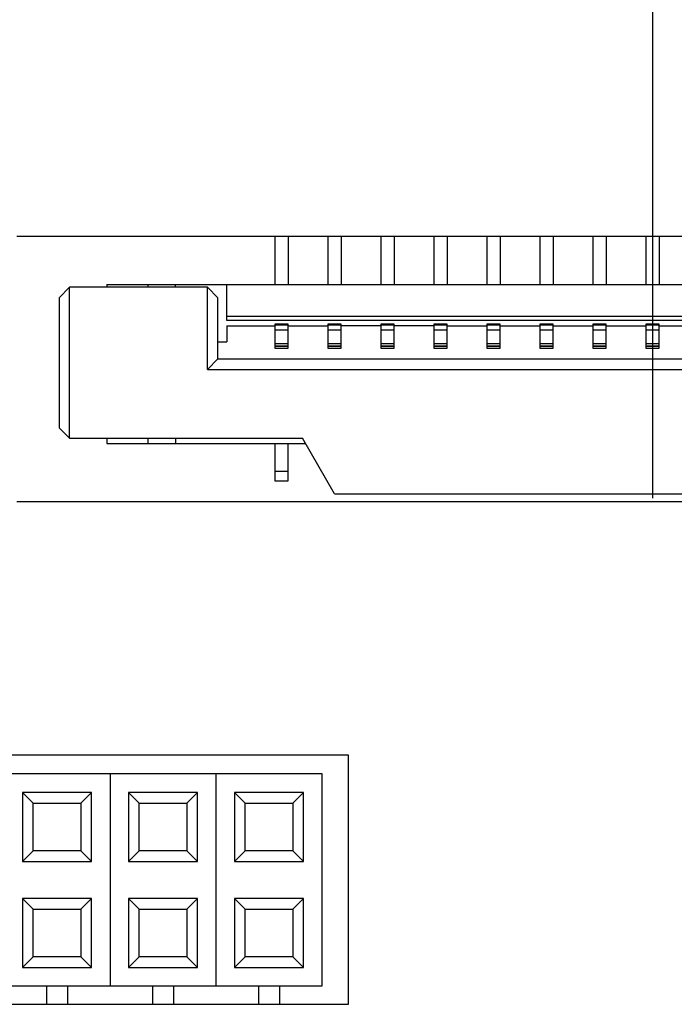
# Model space of a CAD drawing. Header units: inches. Extents: x -81 to 229, y -71 to 99.
# Tile 9 of 12: x 174 to 186, y 36 to 55. Entities that reach past the tile are written whole.
import ezdxf

# ---------------------------------------------------------------- set-up
doc = ezdxf.new("R2010")
doc.units = ezdxf.units.IN
doc.header["$LTSCALE"] = 1.21
doc.header["$MEASUREMENT"] = 0
doc.header["$PDMODE"] = 3
doc.header["$PDSIZE"] = 0.3125
doc.layers.get('0').update_dxf_attribs({"linetype": 'CONTINUOUS'})
doc.layers.get('Defpoints').update_dxf_attribs({"linetype": 'CONTINUOUS'})
doc.layers.add('DIM', color=3, linetype='CONTINUOUS')
doc.styles.get("Standard").update_dxf_attribs({"font": 'txt', "width": 0.8})
doc.dimstyles.get("Standard").update_dxf_attribs({"dimtxt": 0.15625, "dimasz": 0.1875, "dimexe": 0.125, "dimexo": 0.0625, "dimgap": 0.09, "dimtad": 0, "dimtih": 1, "dimtoh": 1, "dimzin": 4, "dimdsep": 46, "dimtxsty": 'STANDARD', "dimblk": '_FILLED', "dimblk1": '_FILLED', "dimblk2": '_FILLED', "dimcen": 0.09, "dimazin": 1, "dimtp": 0.01, "dimtm": 0.01, "dimtfac": 1, "dimtofl": 0, "dimtmove": 0, "dimatfit": 3, "dimldrblk": '_FILLED', "dimfxl": 1, "dimtolj": 1, "dimtzin": 4, "dimarcsym": 0})

# ---------------------------------------------------------------- blocks, each defined once
blk = doc.blocks.new('_FILLED')
at = {"color": 0, "linetype": 'ByBlock'}
blk.add_solid([(0, 0), (-1, 0.1667), (-1, -0.1667)], dxfattribs=at)
blk = doc.blocks.new('*D12')
at = {"layer": 'Defpoints', "color": 0}
for p in [(151.052, 70.176), (151.052, 55.063), (185.562, 45.563)]:
    blk.add_point(p, dxfattribs=at)
at = {"layer": 'DIM', "color": 0, "lineweight": -2}
for p, q in [((151.052, 55.126), (151.052, 70.301)), ((185.562, 45.626), (185.562, 70.301)), ((153.052, 70.176), (164.55, 70.176)), ((183.562, 70.176), (172.063, 70.176))]:
    blk.add_line(p, q, dxfattribs=at)
at = {"layer": 'DIM', "color": 0, "lineweight": -2, "xscale": 2, "yscale": 2, "zscale": 2, "rotation": 180}
blk.add_blockref('_FILLED', (151.052, 70.176), dxfattribs=at)
at = {"layer": 'DIM', "color": 0, "lineweight": -2, "xscale": 2, "yscale": 2, "zscale": 2}
blk.add_blockref('_FILLED', (185.562, 70.176), dxfattribs=at)
at = {"layer": 'DIM', "insert": (168.307, 70.176), "char_height": 2.5, "attachment_point": 5}
blk.add_mtext('\\A1;34.51', dxfattribs=at)

msp = doc.modelspace()

# ---------------------------------------------------------------- linework, layer by layer
at = {"color": 7, "linetype": 'Continuous'}
for p, q in [((197.562, 50.563), (173.562, 50.563)), ((178.434, 50.563), (178.434, 49.654)), ((178.684, 50.563), (178.684, 49.654)), ((179.434, 50.563), (179.434, 49.654)), ((179.684, 50.563), (179.684, 49.654)), ((180.434, 50.563), (180.434, 49.654)), ((180.684, 50.563), (180.684, 49.654)), ((181.434, 50.563), (181.434, 49.654)), ((181.684, 50.563), (181.684, 49.654)), ((182.434, 50.563), (182.434, 49.654)), ((182.684, 50.563), (182.684, 49.654)), ((183.434, 50.563), (183.434, 49.654)), ((183.684, 50.563), (183.684, 49.654)), ((184.434, 50.563), (184.434, 49.654)), ((184.684, 50.563), (184.684, 49.654)), ((185.434, 50.563), (185.434, 49.654)), ((185.684, 50.563), (185.684, 49.654)), ((174.559, 49.604), (174.359, 49.404)), ((174.559, 46.754), (174.559, 49.604)), ((177.159, 49.604), (174.559, 49.604)), ((175.259, 49.654), (175.259, 49.604)), ((175.259, 49.654), (195.859, 49.654)), ((176.039, 49.604), (176.039, 49.654)), ((176.559, 49.604), (176.559, 49.654)), ((177.159, 48.054), (177.159, 49.604)), ((177.359, 49.404), (177.159, 49.604)), ((177.529, 48.978), (177.529, 49.654)), ((174.359, 49.404), (174.359, 46.954)), ((177.359, 48.254), (177.359, 49.404)), ((193.589, 49.054), (177.529, 49.054)), ((193.589, 48.978), (177.529, 48.978)), ((177.529, 48.875), (177.529, 48.575)), ((177.529, 48.875), (178.434, 48.875)), ((178.434, 48.909), (178.434, 48.452)), ((178.684, 48.909), (178.434, 48.909)), ((178.684, 48.891), (178.434, 48.891)), ((178.684, 48.452), (178.684, 48.909)), ((178.684, 48.875), (179.434, 48.875)), ((179.434, 48.909), (179.434, 48.452)), ((179.684, 48.909), (179.434, 48.909)), ((179.684, 48.891), (179.434, 48.891)), ((179.684, 48.452), (179.684, 48.909)), ((180.434, 48.875), (179.684, 48.875)), ((180.434, 48.909), (180.434, 48.452)), ((180.684, 48.909), (180.434, 48.909)), ((180.684, 48.891), (180.434, 48.891)), ((180.684, 48.452), (180.684, 48.909)), ((181.434, 48.875), (180.684, 48.875)), ((181.434, 48.909), (181.434, 48.452)), ((181.684, 48.909), (181.434, 48.909)), ((181.684, 48.891), (181.434, 48.891)), ((181.684, 48.452), (181.684, 48.909)), ((181.684, 48.875), (182.434, 48.875)), ((182.434, 48.909), (182.434, 48.452)), ((182.684, 48.909), (182.434, 48.909)), ((182.684, 48.891), (182.434, 48.891)), ((182.684, 48.452), (182.684, 48.909)), ((182.684, 48.875), (183.434, 48.875)), ((183.434, 48.909), (183.434, 48.452)), ((183.684, 48.909), (183.434, 48.909)), ((183.684, 48.891), (183.434, 48.891)), ((183.684, 48.452), (183.684, 48.909)), ((183.684, 48.875), (184.434, 48.875)), ((184.434, 48.909), (184.434, 48.452)), ((184.684, 48.909), (184.434, 48.909)), ((184.684, 48.891), (184.434, 48.891)), ((184.684, 48.452), (184.684, 48.909)), ((184.684, 48.875), (185.434, 48.875)), ((185.434, 48.909), (185.434, 48.452)), ((185.684, 48.909), (185.434, 48.909)), ((185.684, 48.891), (185.434, 48.891)), ((185.684, 48.452), (185.684, 48.909)), ((185.684, 48.875), (186.434, 48.875)), ((178.434, 48.8), (178.684, 48.8)), ((179.434, 48.8), (179.684, 48.8)), ((180.434, 48.8), (180.684, 48.8)), ((181.434, 48.8), (181.684, 48.8)), ((182.434, 48.8), (182.684, 48.8)), ((183.434, 48.8), (183.684, 48.8)), ((184.434, 48.8), (184.684, 48.8)), ((185.434, 48.8), (185.684, 48.8)), ((177.359, 48.575), (177.529, 48.575)), ((178.684, 48.534), (178.434, 48.534)), ((178.434, 48.496), (178.684, 48.496)), ((178.684, 48.488), (178.434, 48.488)), ((179.684, 48.534), (179.434, 48.534)), ((179.434, 48.496), (179.684, 48.496)), ((179.684, 48.488), (179.434, 48.488)), ((180.684, 48.534), (180.434, 48.534)), ((180.434, 48.496), (180.684, 48.496)), ((180.684, 48.488), (180.434, 48.488)), ((181.684, 48.534), (181.434, 48.534)), ((181.434, 48.496), (181.684, 48.496)), ((181.684, 48.488), (181.434, 48.488)), ((182.684, 48.534), (182.434, 48.534)), ((182.434, 48.496), (182.684, 48.496)), ((182.684, 48.488), (182.434, 48.488)), ((183.684, 48.534), (183.434, 48.534)), ((183.434, 48.496), (183.684, 48.496)), ((183.684, 48.488), (183.434, 48.488)), ((184.684, 48.534), (184.434, 48.534)), ((184.434, 48.496), (184.684, 48.496)), ((184.684, 48.488), (184.434, 48.488)), ((185.684, 48.534), (185.434, 48.534)), ((185.434, 48.496), (185.684, 48.496)), ((185.684, 48.488), (185.434, 48.488)), ((178.434, 48.452), (178.684, 48.452)), ((179.434, 48.452), (179.684, 48.452)), ((180.434, 48.452), (180.684, 48.452)), ((181.434, 48.452), (181.684, 48.452)), ((182.434, 48.452), (182.684, 48.452)), ((183.434, 48.452), (183.684, 48.452)), ((184.434, 48.452), (184.684, 48.452)), ((185.434, 48.452), (185.684, 48.452)), ((177.159, 48.054), (177.359, 48.254)), ((177.359, 48.254), (193.759, 48.254)), ((177.159, 48.054), (193.959, 48.054)), ((174.359, 46.954), (174.559, 46.754)), ((174.559, 46.754), (178.953, 46.754)), ((175.259, 46.754), (175.259, 46.654)), ((175.259, 46.654), (179.01, 46.654)), ((176.039, 46.654), (176.039, 46.754)), ((176.559, 46.754), (176.559, 46.654)), ((178.434, 46.654), (178.434, 45.954)), ((178.684, 45.954), (178.684, 46.654)), ((179.559, 45.704), (178.953, 46.754)), ((178.684, 46.127), (178.434, 46.127)), ((178.434, 45.954), (178.684, 45.954)), ((179.559, 45.704), (191.559, 45.704)), ((173.562, 45.563), (197.562, 45.563)), ((179.822, 40.778), (150.422, 40.778)), ((179.822, 36.078), (179.822, 40.778)), ((179.322, 40.424), (165.322, 40.424)), ((175.322, 40.424), (175.322, 36.424)), ((177.322, 36.424), (177.322, 40.424)), ((179.322, 36.424), (179.322, 40.424)), ((173.672, 40.074), (173.672, 38.774)), ((173.672, 40.074), (173.872, 39.874)), ((174.972, 40.074), (173.672, 40.074)), ((174.772, 39.874), (174.972, 40.074)), ((174.972, 38.774), (174.972, 40.074)), ((175.672, 40.074), (175.672, 38.774)), ((175.872, 39.874), (175.672, 40.074)), ((176.972, 40.074), (175.672, 40.074)), ((176.972, 40.074), (176.772, 39.874)), ((176.972, 38.774), (176.972, 40.074)), ((177.672, 40.074), (177.672, 38.774)), ((177.872, 39.874), (177.672, 40.074)), ((178.972, 40.074), (177.672, 40.074)), ((178.972, 40.074), (178.772, 39.874)), ((178.972, 38.774), (178.972, 40.074)), ((173.872, 38.974), (173.872, 39.874)), ((173.872, 39.874), (174.772, 39.874)), ((174.772, 39.874), (174.772, 38.974)), ((175.872, 38.974), (175.872, 39.874)), ((175.872, 39.874), (176.772, 39.874)), ((176.772, 39.874), (176.772, 38.974)), ((177.872, 38.974), (177.872, 39.874)), ((177.872, 39.874), (178.772, 39.874)), ((178.772, 39.874), (178.772, 38.974)), ((173.672, 38.774), (173.872, 38.974)), ((174.772, 38.974), (173.872, 38.974)), ((174.772, 38.974), (174.972, 38.774)), ((175.872, 38.974), (175.672, 38.774)), ((176.772, 38.974), (175.872, 38.974)), ((176.972, 38.774), (176.772, 38.974)), ((177.872, 38.974), (177.672, 38.774)), ((178.772, 38.974), (177.872, 38.974)), ((178.972, 38.774), (178.772, 38.974)), ((173.672, 38.774), (174.972, 38.774)), ((175.672, 38.774), (176.972, 38.774)), ((177.672, 38.774), (178.972, 38.774)), ((173.672, 38.074), (173.672, 36.774)), ((173.872, 37.874), (173.672, 38.074)), ((174.972, 38.074), (173.672, 38.074)), ((174.972, 38.074), (174.772, 37.874)), ((174.972, 36.774), (174.972, 38.074)), ((175.672, 38.074), (175.672, 36.774)), ((175.872, 37.874), (175.672, 38.074)), ((176.972, 38.074), (175.672, 38.074)), ((176.972, 38.074), (176.772, 37.874)), ((176.972, 36.774), (176.972, 38.074)), ((177.672, 38.074), (177.672, 36.774)), ((177.872, 37.874), (177.672, 38.074)), ((178.972, 38.074), (177.672, 38.074)), ((178.972, 38.074), (178.772, 37.874)), ((178.972, 36.774), (178.972, 38.074)), ((173.872, 36.974), (173.872, 37.874)), ((173.872, 37.874), (174.772, 37.874)), ((174.772, 37.874), (174.772, 36.974)), ((175.872, 36.974), (175.872, 37.874)), ((175.872, 37.874), (176.772, 37.874)), ((176.772, 37.874), (176.772, 36.974)), ((177.872, 36.974), (177.872, 37.874)), ((177.872, 37.874), (178.772, 37.874)), ((178.772, 37.874), (178.772, 36.974)), ((173.872, 36.974), (173.672, 36.774)), ((174.772, 36.974), (173.872, 36.974)), ((174.972, 36.774), (174.772, 36.974)), ((175.872, 36.974), (175.672, 36.774)), ((176.772, 36.974), (175.872, 36.974)), ((176.972, 36.774), (176.772, 36.974)), ((177.872, 36.974), (177.672, 36.774)), ((178.772, 36.974), (177.872, 36.974)), ((178.972, 36.774), (178.772, 36.974)), ((173.672, 36.774), (174.972, 36.774)), ((175.672, 36.774), (176.972, 36.774)), ((177.672, 36.774), (178.972, 36.774)), ((165.322, 36.424), (179.322, 36.424)), ((174.122, 36.424), (174.122, 36.078)), ((174.522, 36.424), (174.522, 36.078)), ((176.122, 36.424), (176.122, 36.078)), ((176.522, 36.424), (176.522, 36.078)), ((178.122, 36.424), (178.122, 36.078)), ((178.522, 36.424), (178.522, 36.078)), ((150.422, 36.078), (179.822, 36.078))]:
    msp.add_line(p, q, dxfattribs=at)

# ---------------------------------------------------------------- dimensions: what is measured, and where the dimension line sits
at = {"layer": 'DIM'}
dim = msp.add_linear_dim(base=(151.052, 70.176), p1=(185.562, 45.563), p2=(151.052, 55.063), dimstyle='STANDARD', override={"dimtxt": 2.5, "dimasz": 2, "dimtih": 0, "dimtoh": 0, "dimzin": 0, "dimcen": 0.198, "dimclrt": 256, "dimadec": 0, "dimazin": 0, "dimtp": 0, "dimtm": 0, "dimtdec": 4, "dimtzin": 0}, dxfattribs=at)
dim.commit()
dim.dimension.update_dxf_attribs({"geometry": '*D12', "text_midpoint": (168.307, 70.176)})

doc.saveas('drawing.dxf')
